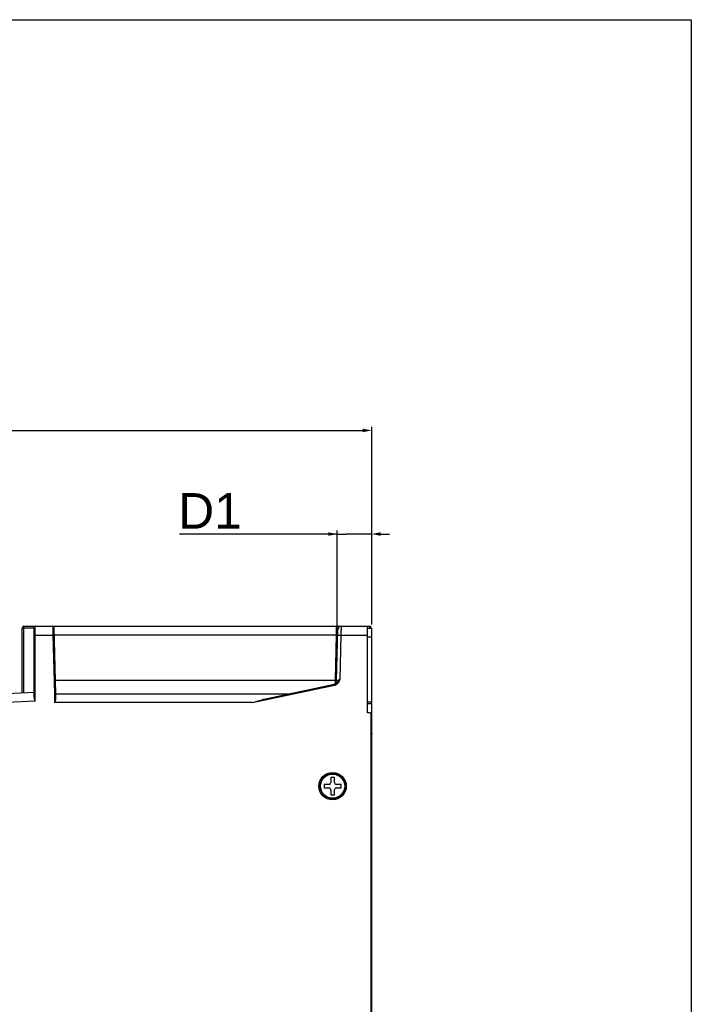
# Model space of a CAD drawing. Header units: millimetres. Extents: x 66 to 1727, y -68 to 939.
# Tile 71 of 72: x 682 to 871, y 662 to 939. Entities that reach past the tile are written whole.
import ezdxf

# ---------------------------------------------------------------- set-up
doc = ezdxf.new("R2010")
doc.units = ezdxf.units.MM
doc.header["$LTSCALE"] = 65.395
doc.header["$PDMODE"] = 3
doc.header["$PDSIZE"] = 0.3
doc.layers.get('0').update_dxf_attribs({"linetype": 'CONTINUOUS'})
doc.layers.get('Defpoints').update_dxf_attribs({"linetype": 'CONTINUOUS'})
for name, color, linetype in [('0-ASSY-NH30-G-FA_DXF_FORMAT', 7, 'CONTINUOUS'), ('03_ALL_AXES', 7, 'CONTINUOUS'), ('07_ALL_FEATURES', 7, 'CONTINUOUS'), ('DIM', 7, 'CONTINUOUS')]:
    doc.layers.add(name, color=color, linetype=linetype)
doc.styles.get("Standard").update_dxf_attribs({"font": 'arial.ttf'})
doc.dimstyles.get("Standard").update_dxf_attribs({"dimtxt": 3, "dimasz": 2.5, "dimexe": 1, "dimexo": 1, "dimtad": 1, "dimzin": 0, "dimdsep": 46, "dimtxsty": 'Standard', "dimblk": '_FILLED', "dimblk1": '_FILLED', "dimblk2": '_FILLED', "dimcen": 0.09, "dimazin": 0, "dimtol": 1, "dimtp": 0.01, "dimtm": 0.01, "dimtfac": 1, "dimtofl": 0, "dimtmove": 0, "dimatfit": 3, "dimldrblk": '_FILLED', "dimfxl": 1, "dimtolj": 1, "dimtzin": 0, "dimarcsym": 0})

# ---------------------------------------------------------------- blocks, each defined once
blk = doc.blocks.new('_FILLED')
at = {"color": 0, "linetype": 'ByBlock'}
blk.add_solid([(0, 0), (-1, 0.2), (-1, -0.2)], dxfattribs=at)
blk = doc.blocks.new('*D5')
at = {"layer": 'Defpoints', "color": 0, "transparency": 16777216}
for p in [(781.31, 823.13), (781.31, 767.52), (556.31, 514.56)]:
    blk.add_point(p, dxfattribs=at)
at = {"layer": 'DIM', "color": 7, "lineweight": -2, "transparency": 16777216}
for p, q in [((556.31, 515.56), (556.31, 824.13)), ((558.81, 823.13), (778.81, 823.13)), ((781.31, 768.52), (781.31, 824.13))]:
    blk.add_line(p, q, dxfattribs=at)
at = {"layer": 'DIM', "color": 7, "lineweight": -2, "transparency": 16777216, "xscale": 2.5, "yscale": 2.5, "zscale": 2.5, "rotation": 180}
blk.add_blockref('_FILLED', (556.31, 823.13), dxfattribs=at)
at = {"layer": 'DIM', "color": 7, "lineweight": -2, "transparency": 16777216, "xscale": 2.5, "yscale": 2.5, "zscale": 2.5}
blk.add_blockref('_FILLED', (781.31, 823.13), dxfattribs=at)
at = {"layer": 'DIM', "color": 0, "transparency": 16777216, "insert": (664.68, 829.63), "char_height": 3, "attachment_point": 5}
blk.add_mtext('\\A1;{\\H3.3333x;D}', dxfattribs=at)
blk = doc.blocks.new('*D6')
at = {"layer": 'Defpoints', "color": 0, "transparency": 16777216}
for p in [(781.31, 793.97), (781.31, 767.52), (771.59, 759.83)]:
    blk.add_point(p, dxfattribs=at)
at = {"layer": 'DIM', "color": 7, "lineweight": -2, "transparency": 16777216}
for p, q in [((771.59, 793.97), (727.19, 793.97)), ((769.09, 793.97), (766.59, 793.97)), ((771.59, 760.83), (771.59, 794.97)), ((771.59, 793.97), (774.09, 793.97)), ((778.81, 793.97), (774.09, 793.97)), ((781.31, 793.97), (778.81, 793.97)), ((781.31, 768.52), (781.31, 794.97)), ((783.81, 793.97), (786.31, 793.97))]:
    blk.add_line(p, q, dxfattribs=at)
at = {"layer": 'DIM', "color": 7, "lineweight": -2, "transparency": 16777216, "xscale": 2.5, "yscale": 2.5, "zscale": 2.5}
blk.add_blockref('_FILLED', (771.59, 793.97), dxfattribs=at)
at = {"layer": 'DIM', "color": 7, "lineweight": -2, "transparency": 16777216, "xscale": 2.5, "yscale": 2.5, "zscale": 2.5, "rotation": 180}
blk.add_blockref('_FILLED', (781.31, 793.97), dxfattribs=at)
at = {"layer": 'DIM', "color": 0, "transparency": 16777216, "insert": (735.8, 800.49), "char_height": 3, "attachment_point": 5}
blk.add_mtext('\\A1;{\\H3.3333x;D1}', dxfattribs=at)

msp = doc.modelspace()

# ---------------------------------------------------------------- linework, layer by layer
msp.add_line((871.298, 938.716), (871.298, -68.499))
at = {"layer": '0-ASSY-NH30-G-FA_DXF_FORMAT', "color": 7, "linetype": 'Continuous'}
msp.add_line((66.021, 938.716), (871.298, 938.716), dxfattribs=at)
at = {"layer": '03_ALL_AXES', "color": 7, "linetype": 'Continuous'}
msp.add_circle((770.311, 723.018), 3.4, dxfattribs=at)
at = {"layer": '07_ALL_FEATURES', "color": 7, "linetype": 'Continuous'}
for p, q in [((683.411, 768.018), (772.732, 768.018)), ((686.311, 748.132), (686.311, 767.718)), ((686.611, 746.957), (686.611, 768.018)), ((691.521, 768.018), (691.578, 765.518)), ((691.521, 768.018), (691.537, 767.319)), ((691.821, 767.726), (692.311, 749.018)), ((771.445, 767.972), (771.445, 768.018)), ((771.63, 768.018), (771.445, 768.018)), ((771.639, 768.018), (771.445, 768.018)), ((771.445, 765.605), (771.445, 767.972)), ((772.071, 768.018), (771.987, 768.018)), ((772.743, 765.518), (772.782, 768.018)), ((772.782, 768.018), (781.111, 768.018)), ((780.111, 743.693), (780.111, 768.018)), ((780.821, 767.518), (780.821, 768.018)), ((781.111, 767.518), (781.111, 768.018)), ((682.911, 749.297), (682.911, 767.518)), ((686.311, 767.518), (682.911, 767.518)), ((683.393, 749.318), (683.393, 767.518)), ((686.311, 765.518), (691.578, 765.518)), ((691.878, 765.526), (691.578, 765.518)), ((691.578, 765.518), (692.011, 749.014)), ((691.876, 765.605), (771.445, 765.605)), ((771.112, 752.878), (771.445, 765.605)), ((771.405, 752.622), (771.783, 767.044)), ((771.743, 765.544), (772.743, 765.518)), ((772.417, 753.075), (772.743, 765.518)), ((772.743, 765.518), (780.111, 765.518)), ((780.111, 767.518), (781.311, 767.518)), ((780.111, 765.018), (781.311, 765.018)), ((781.311, 368.518), (781.311, 767.518)), ((692.209, 752.878), (771.112, 752.878)), ((747.757, 746.518), (770.802, 751.403)), ((751.912, 747.705), (770.74, 751.697)), ((770.74, 751.697), (770.786, 751.479)), ((770.786, 751.479), (770.802, 751.403)), ((771.088, 751.917), (771.112, 752.878)), ((772.417, 753.075), (771.405, 752.622)), ((772.295, 752.942), (772.417, 753.075)), ((676.511, 749.018), (686.311, 749.446)), ((692.011, 749.014), (692.011, 746.518)), ((692.311, 749.018), (692.311, 747.705)), ((692.311, 749.018), (758.024, 749.018)), ((686.611, 746.957), (676.511, 746.516)), ((747.757, 746.518), (692.011, 746.518)), ((780.111, 746.729), (781.311, 746.729)), ((780.111, 746.315), (781.311, 746.315)), ((780.821, 743.668), (780.111, 743.693)), ((781.111, 743.368), (781.111, 392.667)), ((781.111, 739.242), (781.311, 739.242)), ((781.111, 738.518), (781.311, 738.518)), ((781.311, 737.918), (781.111, 737.918)), ((767.911, 723.518), (767.911, 722.518)), ((769.311, 723.518), (767.911, 723.518)), ((769.811, 725.418), (769.811, 724.018)), ((770.811, 725.418), (769.811, 725.418)), ((770.811, 724.018), (770.811, 725.418)), ((772.711, 723.518), (771.311, 723.518)), ((772.711, 722.518), (772.711, 723.518)), ((767.911, 722.518), (769.311, 722.518)), ((769.811, 722.018), (769.811, 720.618)), ((769.811, 720.618), (770.811, 720.618)), ((770.811, 720.618), (770.811, 722.018)), ((771.311, 722.518), (772.711, 722.518))]:
    msp.add_line(p, q, dxfattribs=at)
msp.add_lwpolyline([(772.758, 766.475), (772.765, 766.907), (772.771, 767.286), (772.776, 767.597)], dxfattribs=at)
for radius in [3.855, 3.6]:
    msp.add_circle((770.311, 723.018), radius, dxfattribs=at)
for centre, radius, start, end in [((683.411, 767.518), 0.5, 90, 180), ((686.611, 767.718), 0.3, 90, 180), ((691.521, 767.718), 0.3, 1.50203, 90.00005), ((772.782, 767.018), 1, 90, 178.5006), ((770.405, 752.648), 1, 289.39185, 358.5), ((771.329, 761.159), 8.283, 268.50042, 269.03688), ((769.477, 753.962), 3.014, 323.20297, 325.02968), ((780.811, 743.368), 0.3, 0, 88), ((769.311, 724.018), 0.5, 270, 360), ((771.311, 724.018), 0.5, 180, 270), ((769.311, 722.018), 0.5, 0, 90), ((771.311, 722.018), 0.5, 90, 180)]:
    msp.add_arc(centre, radius, start, end, dxfattribs=at)
for points, knots in [([(683.393, 767.518), (683.393, 767.571), (683.395, 767.732), (683.392, 767.894), (683.406, 768)], [0, 0, 0, 0, 0.3312034, 1, 1, 1, 1]), ([(683.406, 768), (683.407, 768.005), (683.408, 768.009), (683.409, 768.018), (683.411, 768.018)], [0, 0, 0, 0, 0.7271297, 1, 1, 1, 1]), ([(771.445, 765.605), (771.483, 765.617), (771.496, 765.717), (771.537, 765.856), (771.554, 765.976), (771.568, 766.053)], [0, 0, 0, 0, 0.2530038, 0.4967483, 1, 1, 1, 1]), ([(771.726, 766.831), (771.731, 766.853), (771.747, 766.902), (771.783, 767.095), (771.783, 767.044)], [0, 0, 0, 0, 0.3054303, 1, 1, 1, 1]), ([(771.726, 766.831), (771.731, 766.853), (771.747, 766.902), (771.783, 767.095), (771.783, 767.044)], [0, 0, 0, 0, 0.3054303, 1, 1, 1, 1]), ([(686.611, 746.957), (686.541, 747.154), (686.408, 747.535), (686.311, 747.936), (686.311, 748.132)], [0, 0, 0, 0, 0.5159515, 1, 1, 1, 1]), ([(692.311, 749.017), (692.303, 749.017), (692.203, 749.02), (692.103, 749.015), (692.011, 749.014)], [0, 0, 0, 0, 0.076325, 1, 1, 1, 1]), ([(692.311, 747.705), (692.311, 747.507), (692.212, 747.103), (692.08, 746.717), (692.011, 746.518)], [0, 0, 0, 0, 0.4840831, 1, 1, 1, 1]), ([(781.311, 737.918), (781.311, 737.833), (781.311, 737.691), (781.297, 737.507), (781.227, 737.381), (781.15, 737.345), (781.112, 737.334)], [0, 0, 0, 0, 0.3812937, 0.6390958, 0.8213166, 1, 1, 1, 1])]:
    msp.add_open_spline(points, degree=3, knots=knots, dxfattribs=at)
for points in [[(771.568, 766.053), (771.614, 766.313), (771.662, 766.574), (771.726, 766.831)], [(770.74, 751.697), (770.94, 751.739), (771.13, 751.834), (771.297, 751.952)], [(770.802, 751.403), (770.946, 751.434), (771.086, 751.486), (771.215, 751.555)], [(771.215, 751.555), (771.482, 751.697), (771.71, 751.915), (771.891, 752.157)], [(771.297, 751.952), (771.511, 752.105), (771.696, 752.296), (771.875, 752.488)], [(771.875, 752.488), (772.016, 752.638), (772.155, 752.79), (772.295, 752.942)], [(771.947, 752.235), (772.066, 752.405), (772.169, 752.588), (772.265, 752.773)], [(772.265, 752.773), (772.317, 752.873), (772.367, 752.974), (772.417, 753.075)], [(747.757, 746.518), (749.126, 746.967), (750.503, 747.407), (751.912, 747.705)]]:
    msp.add_open_spline(points, degree=3, dxfattribs=at)

# ---------------------------------------------------------------- dimensions: what is measured, and where the dimension line sits
at = {"layer": 'DIM', "color": 0}
for base, p1, text, picture, middle in [((781.311, 823.128), (556.311, 514.563), '{\\H3.3333x;D}', '*D5', (664.677, 823.128)), ((781.311, 793.967), (771.594, 759.833), '{\\H3.3333x;D1}', '*D6', (735.797, 793.967))]:
    dim = msp.add_linear_dim(base=base, p1=p1, p2=(781.311, 767.518), text=text, dimstyle='Standard', override={"dimgap": 1.5, "dimclrd": 7, "dimclre": 7, "dimarcsym": 1}, dxfattribs=at)
    dim.commit()
    dim.dimension.update_dxf_attribs({"geometry": picture, "text_midpoint": middle, "dimtype": 160})

doc.saveas('drawing.dxf')
